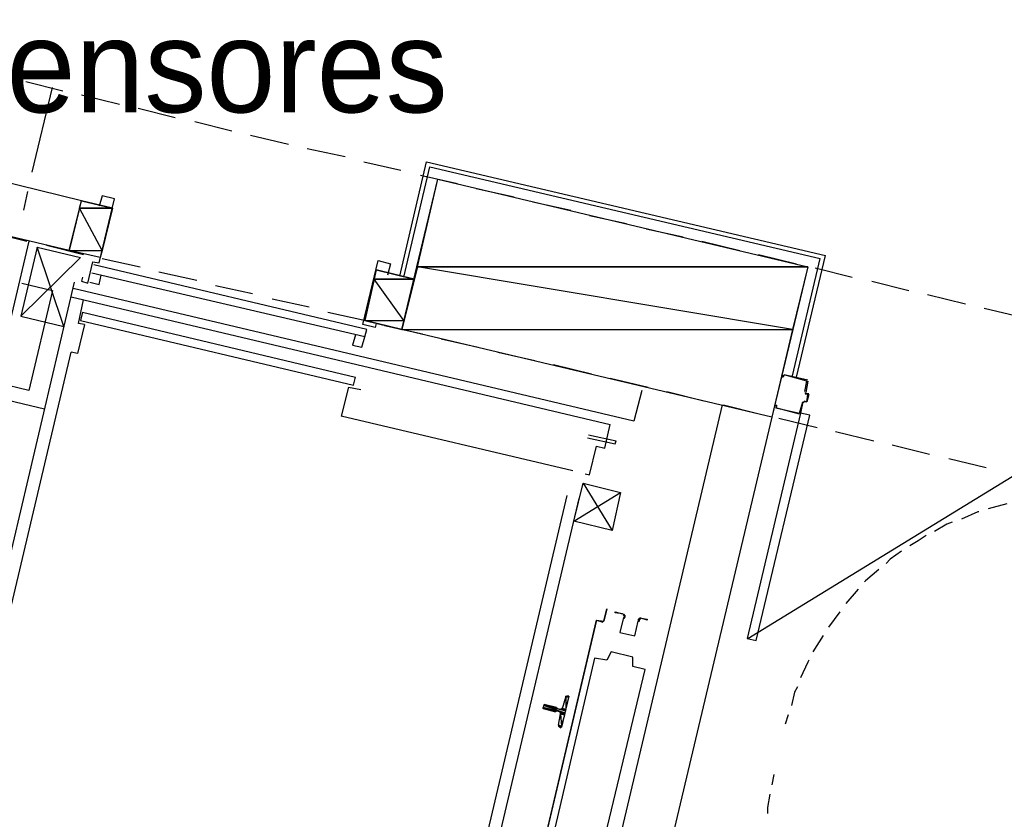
# Model space of a CAD drawing. Header units: feet. Extents: x -79 to 198, y -22 to 181.
# Tile 125 of 203: x 83 to 95, y 111 to 121. Entities that reach past the tile are written whole.
import ezdxf
from ezdxf.enums import TextEntityAlignment as Align

# ---------------------------------------------------------------- set-up
doc = ezdxf.new("R2010")
doc.units = ezdxf.units.FT
for name, color, linetype in [('A-LINEA', 7, 'CONTINUOUS'), ('A-LINEA-FINA', 9, 'CONTINUOUS'), ('A-MURO-CONCRETO', 8, 'CONTINUOUS'), ('A-NOMBRE-ESPACIO', 2, 'CONTINUOUS')]:
    doc.layers.add(name, color=color, linetype=linetype)

msp = doc.modelspace()

# ---------------------------------------------------------------- linework, layer by layer
at = {"layer": 'A-LINEA'}
for p, q in [((82.7333, 120.5778), (83.2133, 120.4578)), ((82.8133, 119.4044), (83.08, 120.4978)), ((83.4533, 120.4044), (83.9467, 120.2844)), ((84.1867, 120.2311), (84.6667, 120.1111)), ((84.92, 120.0578), (85.4, 119.9378)), ((85.64, 119.8844), (86.1333, 119.7644)), ((86.3733, 119.7111), (86.8667, 119.6044)), ((87.1067, 119.5378), (87.5867, 119.4311)), ((87.5733, 118.0578), (87.92, 119.5378)), ((87.92, 119.5378), (93.08, 118.3244)), ((87.6267, 118.0444), (87.96, 119.4711)), ((87.96, 119.4711), (93.0133, 118.2844)), ((83.4533, 119.0311), (82.0933, 119.3644)), ((87.84, 119.3644), (88.32, 119.2578)), ((82.7067, 118.9111), (82.76, 119.1511)), ((88.56, 119.1911), (89.0533, 119.0844)), ((83.2933, 118.3911), (83.4533, 119.0311)), ((83.8533, 118.9378), (83.4533, 119.0311)), ((89.2933, 119.0178), (89.7867, 118.9111)), ((90.0267, 118.8444), (90.5067, 118.7378)), ((83.2933, 118.3911), (81.9333, 118.7111)), ((90.76, 118.6711), (91.24, 118.5644)), ((82.7733, 118.5111), (80.8533, 110.4044)), ((82.2667, 118.6311), (82.7467, 118.5111)), ((91.48, 118.5111), (91.9733, 118.3911)), ((82.88, 118.4311), (82.6667, 117.5378)), ((83, 118.4578), (83.48, 118.3378)), ((83.6933, 118.2978), (83.2933, 118.3911)), ((83.72, 118.2844), (84.2133, 118.1778)), ((92.2133, 118.3378), (92.7067, 118.2178)), ((92.6533, 116.7644), (93.0133, 118.2844)), ((92.7067, 116.7511), (93.08, 118.3244)), ((87.1467, 117.3644), (83.6133, 118.2044)), ((87.2667, 118.1378), (87.12, 117.4844)), ((92.9467, 118.1644), (93.4267, 118.0444)), ((87.12, 117.2711), (83.5867, 118.0978)), ((84.4533, 118.1111), (84.9467, 118.0044)), ((83.36, 117.9778), (81.6667, 110.7911)), ((90.6, 116.1778), (83.3467, 117.8978)), ((85.1867, 117.9378), (85.6667, 117.8311)), ((93.68, 117.9911), (94.16, 117.8711)), ((83.32, 117.7911), (90.2933, 116.1378)), ((83.4133, 117.4444), (83.48, 117.7511)), ((85.92, 117.7644), (86.4, 117.6578)), ((94.4, 117.8178), (94.8933, 117.6978)), ((95.1333, 117.6444), (95.6267, 117.5244)), ((82.6667, 117.5378), (83.2267, 117.4044)), ((83.4667, 117.5911), (83.44, 117.4844)), ((83.4667, 117.5911), (87, 116.7511)), ((86.64, 117.5911), (87.1333, 117.4844)), ((83.4933, 117.4311), (83.4, 117.0578)), ((83.4933, 117.4311), (83.4133, 117.4444)), ((83.44, 117.4844), (86.9733, 116.6444)), ((87.3733, 117.4178), (87.8667, 117.3111)), ((87, 117.2978), (86.96, 117.1644)), ((88.1067, 117.2444), (88.5867, 117.1378)), ((81.9867, 111.4311), (83.32, 117.0711)), ((83.4, 117.0578), (83.32, 117.0711)), ((88.84, 117.0711), (89.32, 116.9644)), ((89.56, 116.9111), (90.0533, 116.7911)), ((86.9733, 116.6444), (87, 116.7511)), ((90.2933, 116.7378), (90.7867, 116.6178)), ((86.9067, 116.6178), (86.8133, 116.2444)), ((86.9067, 116.6178), (87.0667, 116.5911)), ((92.84, 116.6978), (92.84, 116.6978)), ((82.4133, 116.4711), (82.9733, 116.3378)), ((90.7067, 116.5778), (90.6, 116.1778)), ((91.0267, 116.5644), (91.5067, 116.4444)), ((92.8139, 116.549), (92.8287, 116.525)), ((92.8267, 116.5378), (92.8667, 116.5378)), ((92.8533, 116.5244), (92.8533, 116.5244)), ((91.7467, 116.3911), (89.8267, 108.2844)), ((91.76, 116.3911), (92.24, 116.2711)), ((92.7867, 116.4311), (92.76, 116.2844)), ((92.8113, 116.4306), (92.7872, 116.4157)), ((92.8, 116.4178), (92.8, 116.4178)), ((89.8133, 115.5378), (86.8133, 116.2444)), ((92.3867, 116.2311), (90.4667, 108.1244)), ((92.48, 116.2178), (92.9733, 116.0978)), ((92.7467, 116.2844), (92.7467, 116.2844)), ((90, 115.9644), (90.36, 115.8844)), ((90.0133, 116.0044), (90.3733, 115.9244)), ((93.2133, 116.0444), (93.7067, 115.9244)), ((90.0267, 115.4844), (90.12, 115.8578)), ((90.36, 115.8844), (90.3733, 115.9244)), ((93.9467, 115.8711), (94.4267, 115.7511)), ((92.0775, 113.3648), (95.6926, 115.5856)), ((94.68, 115.6978), (95.16, 115.5778)), ((89.9733, 115.4978), (90.0267, 115.4844)), ((89.9467, 115.3778), (90.32, 114.7644)), ((89.7333, 115.2178), (88.48, 109.8978)), ((88.64, 109.8711), (89.8933, 115.1778)), ((95.4267, 115.1111), (95.1867, 115.0444)), ((93.5067, 114.0044), (93.3467, 113.8178)), ((93.2667, 113.7111), (93.12, 113.5111)), ((89.2933, 110.0978), (90.12, 113.6044)), ((90.12, 113.6044), (90.2, 113.5778)), ((90.12, 113.5911), (90.12, 113.5911)), ((90.12, 113.5911), (90.12, 113.5911)), ((93.0533, 113.4044), (92.92, 113.1911)), ((89.68, 112.4578), (89.72, 112.6044)), ((89.7446, 112.6172), (89.7209, 112.6037)), ((89.5867, 112.4178), (89.5867, 112.4178)), ((89.6, 112.4578), (89.6533, 112.4444)), ((89.64, 112.4178), (89.6, 112.4311)), ((89.6, 112.4178), (89.6, 112.4178)), ((89.6133, 112.4711), (89.6133, 112.4711)), ((89.6267, 112.2444), (89.6533, 112.3911)), ((92.6, 112.3778), (92.56, 112.2578)), ((89.6403, 112.2277), (89.6554, 112.205)), ((92.4133, 111.6044), (92.3867, 111.4711))]:
    msp.add_line(p, q, dxfattribs=at)
for points in [[(92.3867, 116.2311), (87.6, 117.3644), (88.0667, 119.3111), (92.8533, 118.1778), (92.3867, 116.2311)], [(83.4667, 118.0444), (83.4533, 117.9911), (83.5333, 117.9644), (83.6, 118.2444), (83.68, 118.2311), (83.88, 119.0578), (83.72, 119.0978), (83.68, 118.9644)], [(83.2267, 117.4044), (82.88, 118.4311), (83.44, 118.2978), (82.6667, 117.5378)], [(87.2667, 117.4444), (87.2533, 117.3911), (87.0933, 117.4311), (87.2933, 118.2578), (87.4533, 118.2178), (87.4133, 118.0711)], [(87.12, 117.4844), (87.6, 117.3644), (87.76, 118.0178), (87.2667, 118.1378)], [(83.56, 117.9778), (83.68, 117.9511), (83.7067, 118.0711)], [(82.68, 117.9644), (83.08, 117.8711), (82.7733, 116.5778), (82.3733, 116.6711)], [(86.96, 117.1644), (87.08, 117.1378), (87.12, 117.2711), (87.1467, 117.3644)], [(92.8133, 116.5644), (92.84, 116.6978), (92.5467, 116.7778), (92.5333, 116.7511), (92.52, 116.7511), (92.5333, 116.7778)], [(92.8533, 116.7111), (92.5467, 116.7778), (92.5467, 116.7778)], [(92.8533, 116.6978), (92.8267, 116.5511), (92.8267, 116.5511)], [(92.8, 116.4444), (92.84, 116.4311), (92.8533, 116.5244), (92.8267, 116.5378)], [(92.8667, 116.5244), (92.84, 116.4311), (92.84, 116.4311), (92.8, 116.4311)], [(92.4267, 116.3644), (92.44, 116.3911), (92.4533, 116.3778), (92.44, 116.3511), (92.7467, 116.2844), (92.7867, 116.4311)], [(92.7467, 116.2711), (92.44, 116.3511), (92.44, 116.3511)], [(92.76, 116.2844), (92.0667, 113.3644), (92.1867, 113.3378), (92.88, 116.2578), (92.76, 116.2844)], [(90.12, 115.8578), (90.2267, 115.8311), (90.2933, 116.1378)], [(89.8267, 114.8844), (90.4267, 115.2578), (90.32, 114.7644), (89.8267, 114.8844), (89.9467, 115.3778), (90.4267, 115.2578)], [(95.0667, 115.0044), (95.0533, 115.0044), (94.84, 114.9111)], [(94.72, 114.8711), (94.6533, 114.8444), (94.4933, 114.7511)], [(94.3867, 114.6978), (94.28, 114.6311), (94.1733, 114.5644)], [(94.0667, 114.4978), (93.92, 114.3911), (93.8667, 114.3378)], [(93.7733, 114.2578), (93.6, 114.1111), (93.5867, 114.0978)], [(90.12, 113.6044), (90.2133, 113.5911), (90.2533, 113.7511), (90.2133, 113.5911), (90.2133, 113.5911)], [(90.4533, 113.6844), (90.36, 113.6978), (90.36, 113.7111), (90.4533, 113.6844)], [(90.4706, 113.6342), (90.4797, 113.6543), (90.4648, 113.6705)], [(90.4777, 113.6228), (90.4929, 113.6564), (90.468, 113.6835)], [(90.12, 113.6044), (89.2933, 110.0978), (89.2933, 110.0978)], [(90.4664, 113.6369), (90.4209, 113.4442), (90.6135, 113.3986), (90.6592, 113.5913)], [(90.4664, 113.6369), (90.4209, 113.4442), (90.6135, 113.3986), (90.6592, 113.5913)], [(90.694, 113.6303), (90.6596, 113.6172), (90.6582, 113.5804)], [(90.6911, 113.6173), (90.6704, 113.6095), (90.6696, 113.5874)], [(90.68, 113.6311), (90.7733, 113.6178), (90.7733, 113.6044), (90.68, 113.6311)], [(90.1333, 110.3911), (90.7467, 112.9644), (90.5867, 113.0044), (90.5867, 113.1244), (90.3067, 113.1911), (90.2533, 113.0844), (90.0933, 113.1111), (89.4933, 110.5378), (89.6533, 110.4978), (89.64, 110.3911), (89.9333, 110.3244), (89.9733, 110.4311), (90.1333, 110.3911)], [(92.8667, 113.0844), (92.8533, 113.0578), (92.76, 112.8578)], [(92.72, 112.7378), (92.68, 112.6711), (92.64, 112.4978)], [(89.7467, 112.6178), (89.76, 112.6178), (89.6667, 112.2178), (89.6533, 112.2178)], [(89.5867, 112.4178), (89.4267, 112.4578), (89.44, 112.5111), (89.6, 112.4711)], [(89.6661, 112.3798), (89.6637, 112.395), (89.6513, 112.4039)], [(89.6554, 112.445), (89.6705, 112.4474), (89.6795, 112.4598)], [(92.36, 111.3511), (92.3333, 111.1778), (92.3333, 111.0978)]]:
    msp.add_lwpolyline(points, dxfattribs=at)
at = {"layer": 'A-LINEA-FINA'}
for p, q in [((89.76, 112.6044), (89.72, 112.6178)), ((89.76, 112.6044), (89.72, 112.6178)), ((89.76, 112.6178), (89.7333, 112.6178)), ((89.76, 112.6178), (89.7333, 112.6178)), ((89.76, 112.6178), (89.7467, 112.6178)), ((89.5867, 112.4311), (89.4267, 112.4711)), ((89.5867, 112.4178), (89.4267, 112.4578)), ((89.6, 112.4711), (89.44, 112.5111)), ((89.6, 112.4578), (89.44, 112.4978)), ((89.7067, 112.4044), (89.64, 112.4178)), ((89.7067, 112.3911), (89.6533, 112.4178)), ((89.7067, 112.3778), (89.6533, 112.3911)), ((89.72, 112.4444), (89.6667, 112.4578)), ((89.72, 112.4311), (89.6667, 112.4444)), ((89.6667, 112.2178), (89.6267, 112.2311)), ((89.6667, 112.2178), (89.64, 112.2311)), ((89.6667, 112.2178), (89.64, 112.2178)), ((89.6667, 112.2178), (89.64, 112.2178))]:
    msp.add_line(p, q, dxfattribs=at)
for points in [[(89.72, 112.6044), (89.72, 112.4444), (89.68, 112.4578), (89.72, 112.6044)], [(89.7333, 112.6178), (89.76, 112.6044), (89.72, 112.6178), (89.7333, 112.6178)], [(89.72, 112.6178), (89.76, 112.6044), (89.76, 112.6044), (89.72, 112.6178)], [(89.76, 112.6044), (89.76, 112.6044), (89.72, 112.6178), (89.76, 112.6044)], [(89.72, 112.6178), (89.76, 112.6044), (89.72, 112.6044), (89.72, 112.6178), (89.72, 112.6178)], [(89.72, 112.6178), (89.76, 112.6044), (89.76, 112.6044), (89.72, 112.6178), (89.72, 112.6178)], [(89.76, 112.6044), (89.72, 112.6044), (89.72, 112.4444), (89.76, 112.6044)], [(89.7467, 112.6178), (89.76, 112.6178), (89.7333, 112.6178), (89.7467, 112.6178)], [(89.7333, 112.6178), (89.76, 112.6178), (89.76, 112.6178), (89.7333, 112.6178)], [(89.76, 112.6178), (89.76, 112.6178), (89.7333, 112.6178), (89.76, 112.6178)], [(89.7333, 112.6178), (89.76, 112.6178), (89.76, 112.6178), (89.7333, 112.6178)], [(89.76, 112.6178), (89.76, 112.6178), (89.7333, 112.6178), (89.76, 112.6178), (89.76, 112.6178)], [(89.76, 112.6178), (89.7333, 112.6178), (89.76, 112.6044), (89.76, 112.6178)], [(89.44, 112.4978), (89.7067, 112.4044), (89.4267, 112.4711), (89.44, 112.4978), (89.44, 112.4978)], [(89.4267, 112.4711), (89.6, 112.4311), (89.6, 112.4311), (89.4267, 112.4711)], [(89.6, 112.4311), (89.6, 112.4311), (89.4267, 112.4711), (89.6, 112.4311), (89.6, 112.4311)], [(89.4267, 112.4711), (89.6, 112.4311), (89.6, 112.4311), (89.4267, 112.4711)], [(89.6, 112.4311), (89.6, 112.4311), (89.4267, 112.4711), (89.6, 112.4311), (89.6, 112.4311)], [(89.4267, 112.4711), (89.6, 112.4311), (89.6, 112.4311), (89.4267, 112.4711)], [(89.6, 112.4311), (89.6, 112.4311), (89.4267, 112.4711), (89.6, 112.4311), (89.6, 112.4311)], [(89.5867, 112.4311), (89.5867, 112.4311), (89.4267, 112.4711), (89.5867, 112.4311)], [(89.5867, 112.4311), (89.4267, 112.4711), (89.6, 112.4311), (89.5867, 112.4311), (89.5867, 112.4311)], [(89.4267, 112.4711), (89.5867, 112.4311), (89.4267, 112.4578), (89.4267, 112.4711), (89.4267, 112.4711)], [(89.4267, 112.4578), (89.5867, 112.4178), (89.5867, 112.4178), (89.4267, 112.4578)], [(89.5867, 112.4178), (89.5867, 112.4178), (89.4267, 112.4578), (89.5867, 112.4178)], [(89.5867, 112.4178), (89.4267, 112.4578), (89.5867, 112.4311), (89.5867, 112.4178), (89.5867, 112.4178)], [(89.4267, 112.4578), (89.5867, 112.4178), (89.5867, 112.4178), (89.4267, 112.4578)], [(89.5867, 112.4178), (89.5867, 112.4178), (89.4267, 112.4578), (89.5867, 112.4178), (89.5867, 112.4178)], [(89.4267, 112.4578), (89.5867, 112.4178), (89.5867, 112.4178), (89.4267, 112.4578)], [(89.5867, 112.4178), (89.5867, 112.4178), (89.4267, 112.4578), (89.5867, 112.4178), (89.5867, 112.4178)], [(89.44, 112.5111), (89.6, 112.4711), (89.6, 112.4711), (89.44, 112.5111)], [(89.6, 112.4711), (89.6, 112.4711), (89.44, 112.5111), (89.6, 112.4711), (89.6, 112.4711)], [(89.44, 112.5111), (89.6, 112.4711), (89.44, 112.4978), (89.44, 112.5111), (89.44, 112.5111)], [(89.6, 112.4578), (89.6, 112.4578), (89.44, 112.4978), (89.6, 112.4578)], [(89.6, 112.4578), (89.44, 112.4978), (89.6, 112.4711), (89.6, 112.4578), (89.6, 112.4578)], [(89.44, 112.4978), (89.6, 112.4578), (89.6, 112.4578), (89.44, 112.4978)], [(89.6, 112.4578), (89.6, 112.4578), (89.44, 112.4978), (89.6, 112.4578), (89.6, 112.4578)], [(89.44, 112.4978), (89.6, 112.4578), (89.6, 112.4578), (89.44, 112.4978)], [(89.6, 112.4578), (89.6, 112.4578), (89.44, 112.4978), (89.6, 112.4578)], [(89.44, 112.4978), (89.6, 112.4578), (89.6, 112.4578), (89.44, 112.4978), (89.44, 112.4978)], [(89.44, 112.4978), (89.6, 112.4578), (89.6, 112.4578), (89.44, 112.4978)], [(89.6, 112.4578), (89.6, 112.4578), (89.44, 112.4978), (89.6, 112.4578), (89.6, 112.4578)], [(89.44, 112.4978), (89.6, 112.4578), (89.6, 112.4578), (89.44, 112.4978)], [(89.6, 112.4578), (89.6, 112.4578), (89.44, 112.4978), (89.6, 112.4578), (89.6, 112.4578)], [(89.44, 112.4978), (89.6, 112.4578), (89.6, 112.4578), (89.44, 112.4978)], [(89.6, 112.4578), (89.6, 112.4578), (89.44, 112.4978), (89.6, 112.4578), (89.6, 112.4578)], [(89.72, 112.4311), (89.44, 112.4978), (89.7067, 112.4044), (89.72, 112.4311)], [(89.6533, 112.3911), (89.6667, 112.2311), (89.6267, 112.2444), (89.6533, 112.3911)], [(89.64, 112.4178), (89.7067, 112.4044), (89.7067, 112.4044), (89.64, 112.4178)], [(89.7067, 112.4044), (89.7067, 112.4044), (89.64, 112.4178), (89.7067, 112.4044), (89.7067, 112.4044)], [(89.64, 112.4178), (89.7067, 112.4044), (89.6533, 112.4178), (89.64, 112.4178), (89.64, 112.4178)], [(89.6667, 112.4444), (89.72, 112.4311), (89.6533, 112.4444), (89.6667, 112.4444), (89.6667, 112.4444)], [(89.6533, 112.4444), (89.72, 112.4311), (89.72, 112.4311), (89.6533, 112.4444)], [(89.72, 112.4311), (89.72, 112.4311), (89.6533, 112.4444), (89.72, 112.4311), (89.72, 112.4311)], [(89.6533, 112.4444), (89.72, 112.4311), (89.72, 112.4311), (89.6533, 112.4444)], [(89.72, 112.4311), (89.72, 112.4311), (89.6533, 112.4444), (89.72, 112.4311), (89.72, 112.4311)], [(89.6533, 112.4444), (89.72, 112.4311), (89.72, 112.4311), (89.6533, 112.4444)], [(89.72, 112.4311), (89.72, 112.4311), (89.6533, 112.4444), (89.72, 112.4311), (89.72, 112.4311)], [(89.7067, 112.3911), (89.7067, 112.3911), (89.6533, 112.4178), (89.7067, 112.3911)], [(89.7067, 112.3911), (89.6533, 112.4178), (89.7067, 112.4044), (89.7067, 112.3911), (89.7067, 112.3911)], [(89.6533, 112.4178), (89.7067, 112.3911), (89.6533, 112.4044), (89.6533, 112.4178), (89.6533, 112.4178)], [(89.6533, 112.4044), (89.7067, 112.3911), (89.7067, 112.3911), (89.6533, 112.4044)], [(89.7067, 112.3911), (89.7067, 112.3911), (89.6533, 112.4044), (89.7067, 112.3911), (89.7067, 112.3911)], [(89.6533, 112.4044), (89.7067, 112.3911), (89.7067, 112.3911), (89.6533, 112.4044)], [(89.7067, 112.3911), (89.7067, 112.3911), (89.6533, 112.4044), (89.7067, 112.3911), (89.7067, 112.3911)], [(89.6533, 112.4044), (89.7067, 112.3911), (89.7067, 112.3911), (89.6533, 112.4044)], [(89.7067, 112.3911), (89.7067, 112.3911), (89.6533, 112.4044), (89.7067, 112.3911), (89.7067, 112.3911)], [(89.7067, 112.3911), (89.6533, 112.4044), (89.7067, 112.3778), (89.7067, 112.3911)], [(89.6533, 112.4044), (89.7067, 112.3778), (89.6533, 112.3911), (89.6533, 112.4044)], [(89.6533, 112.3911), (89.7067, 112.3778), (89.7067, 112.3778), (89.6533, 112.3911), (89.6533, 112.3911)], [(89.7067, 112.3778), (89.6533, 112.3911), (89.6667, 112.2311), (89.7067, 112.3778)], [(89.72, 112.4444), (89.68, 112.4578), (89.6667, 112.4578), (89.72, 112.4444), (89.72, 112.4444)], [(89.72, 112.4444), (89.72, 112.4444), (89.6667, 112.4578), (89.72, 112.4444)], [(89.6667, 112.4578), (89.72, 112.4444), (89.72, 112.4444), (89.6667, 112.4578)], [(89.72, 112.4444), (89.72, 112.4444), (89.6667, 112.4578), (89.72, 112.4444), (89.72, 112.4444)], [(89.72, 112.4444), (89.6667, 112.4578), (89.72, 112.4311), (89.72, 112.4444)], [(89.6667, 112.4578), (89.72, 112.4311), (89.6667, 112.4444), (89.6667, 112.4578), (89.6667, 112.4578)], [(89.6667, 112.4444), (89.72, 112.4311), (89.72, 112.4311), (89.6667, 112.4444)], [(89.72, 112.4311), (89.72, 112.4311), (89.6667, 112.4444), (89.72, 112.4311), (89.72, 112.4311)], [(89.68, 112.4578), (89.72, 112.4444), (89.72, 112.4444), (89.68, 112.4578)], [(89.6667, 112.2311), (89.6267, 112.2444), (89.6267, 112.2311), (89.6667, 112.2311), (89.6667, 112.2311)], [(89.6267, 112.2444), (89.6667, 112.2311), (89.6667, 112.2311), (89.6267, 112.2444), (89.6267, 112.2444)], [(89.64, 112.2311), (89.6667, 112.2178), (89.6267, 112.2311), (89.64, 112.2311)], [(89.6267, 112.2311), (89.6667, 112.2178), (89.6667, 112.2178), (89.6267, 112.2311)], [(89.6667, 112.2178), (89.6667, 112.2178), (89.6267, 112.2311), (89.6667, 112.2178)], [(89.6667, 112.2178), (89.6267, 112.2311), (89.6667, 112.2311), (89.6667, 112.2178), (89.6667, 112.2178)], [(89.6267, 112.2311), (89.6667, 112.2178), (89.6667, 112.2178), (89.6267, 112.2311), (89.6267, 112.2311)], [(89.64, 112.2311), (89.6667, 112.2178), (89.64, 112.2178), (89.64, 112.2311)], [(89.64, 112.2178), (89.6667, 112.2178), (89.6667, 112.2178), (89.64, 112.2178)], [(89.6667, 112.2178), (89.6667, 112.2178), (89.64, 112.2178), (89.6667, 112.2178)], [(89.64, 112.2178), (89.6667, 112.2178), (89.6533, 112.2178), (89.64, 112.2178), (89.64, 112.2178)], [(89.64, 112.2178), (89.6667, 112.2178), (89.6667, 112.2178), (89.64, 112.2178), (89.64, 112.2178)]]:
    msp.add_lwpolyline(points, dxfattribs=at)
at = {"layer": 'A-MURO-CONCRETO'}
for points in [[(88.0667, 119.3111), (92.8533, 118.1778), (87.8, 118.1778), (88.0667, 119.3111), (88.0667, 119.3111)], [(83.4533, 119.0311), (83.8533, 118.9378), (83.4267, 118.9378), (83.4533, 119.0311), (83.4533, 119.0311)], [(83.4267, 118.9378), (83.2933, 118.3911), (83.72, 118.3911), (83.4267, 118.9378)], [(83.4267, 118.9378), (83.8533, 118.9378), (83.72, 118.3911), (83.4267, 118.9378), (83.4267, 118.9378)], [(83.2933, 118.3911), (83.72, 118.3911), (83.6933, 118.2978), (83.2933, 118.3911), (83.2933, 118.3911)], [(87.2667, 118.1378), (87.76, 118.0178), (87.24, 118.0178), (87.2667, 118.1378), (87.2667, 118.1378)], [(87.8, 118.1778), (87.6, 117.3644), (92.6533, 117.3644), (87.8, 118.1778)], [(87.8, 118.1778), (92.8533, 118.1778), (92.6533, 117.3644), (87.8, 118.1778), (87.8, 118.1778)], [(87.24, 118.0178), (87.12, 117.4844), (87.6267, 117.4844), (87.24, 118.0178)], [(87.24, 118.0178), (87.76, 118.0178), (87.6267, 117.4844), (87.24, 118.0178), (87.24, 118.0178)], [(87.12, 117.4844), (87.6267, 117.4844), (87.6, 117.3644), (87.12, 117.4844), (87.12, 117.4844)], [(87.6, 117.3644), (92.6533, 117.3644), (92.3867, 116.2311), (87.6, 117.3644), (87.6, 117.3644)]]:
    msp.add_lwpolyline(points, dxfattribs=at)

# ---------------------------------------------------------------- texts
at = {"layer": 'A-NOMBRE-ESPACIO'}
msp.add_text('Ascensores', height=1.2, dxfattribs=at).set_placement((84, 120.1778), align=Align.CENTER)

doc.saveas('drawing.dxf')
